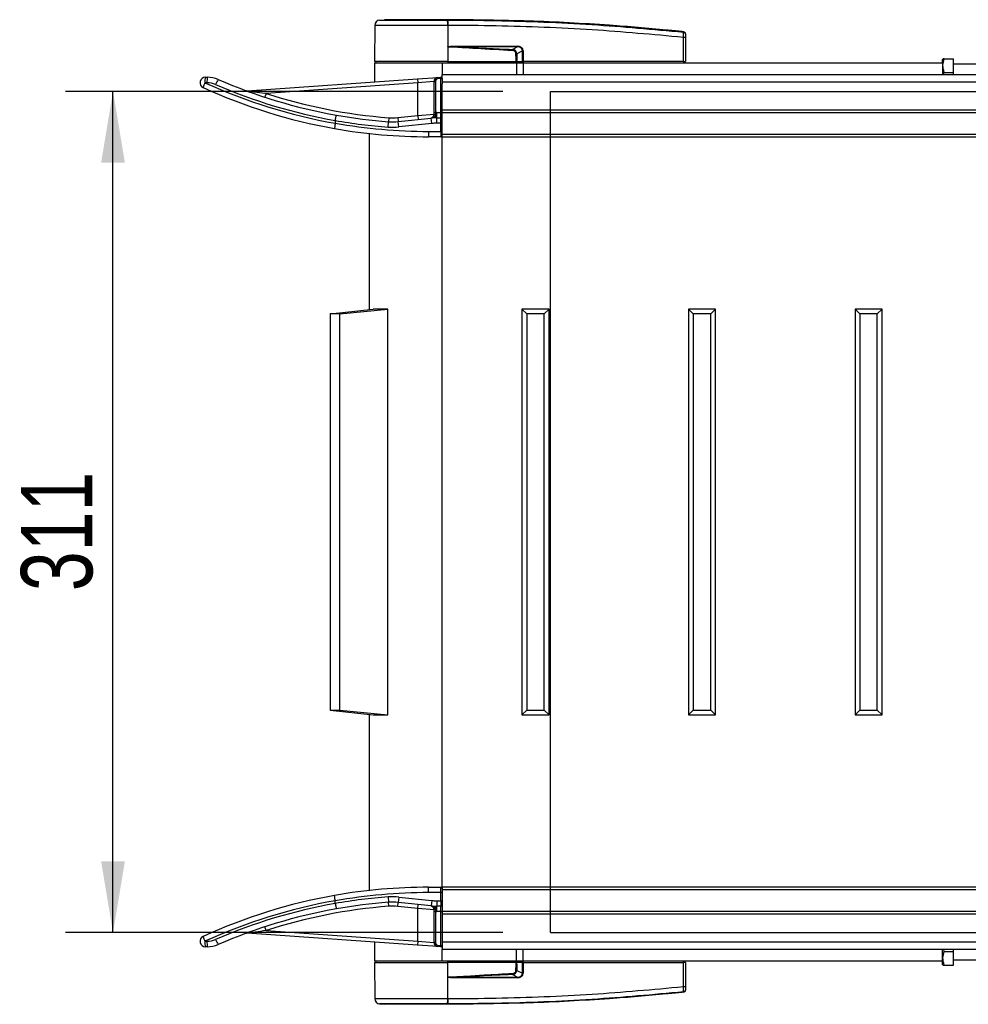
# Model space of a CAD drawing. Header units: millimetres. Extents: x 0 to 420, y 0 to 297.
# Tile 3 of 88: x 48 to 88, y 83 to 125. Entities that reach past the tile are written whole.
import ezdxf

# ---------------------------------------------------------------- set-up
doc = ezdxf.new("R2010")
doc.units = ezdxf.units.MM
doc.layers.add('QUOTE', color=174, linetype='Continuous')
doc.styles.add('SLDTEXTSTYLE3', font='TXT', dxfattribs={"width": 0.75})
doc.dimstyles.new('SLDDIMSTYLE0', dxfattribs={"dimtxt": 3, "dimasz": 3, "dimexe": 0, "dimexo": 0.0625, "dimgap": 0.75, "dimtad": 1, "dimlfac": 8.795212, "dimrnd": 1e-09, "dimzin": 12, "dimdsep": 46, "dimtxsty": 'SLDTEXTSTYLE3', "dimsah": 1, "dimcen": 0.09, "dimadec": 0, "dimazin": 3, "dimtfac": 1, "dimtdec": 3, "dimtofl": 0, "dimtmove": 0, "dimatfit": 3, "dimfxl": 0, "dimfrac": 2, "dimtolj": 1, "dimtzin": 12, "dimarcsym": 0})

# ---------------------------------------------------------------- blocks, each defined once
blk = doc.blocks.new('_D_3')
at = {"layer": 'QUOTE'}
for p, q in [((68.644, 121.681), (50.263, 121.681)), ((52.263, 86.321), (52.263, 121.681)), ((68.644, 86.321), (50.263, 86.321))]:
    blk.add_line(p, q, dxfattribs=at)
for points in [[(52.263, 121.681), (51.763, 118.681), (52.763, 118.681)], [(52.263, 86.321), (52.763, 89.321), (51.763, 89.321)]]:
    blk.add_solid(points, dxfattribs=at)
at = {"layer": 'QUOTE', "insert": (48.396, 100.676), "char_height": 3, "attachment_point": 1, "rotation": 90, "style": 'SLDTEXTSTYLE3'}
blk.add_mtext('311', dxfattribs=at)

msp = doc.modelspace()

# ---------------------------------------------------------------- linework, layer by layer
at = {"color": 7, "linetype": 'Continuous', "lineweight": 25}
for p, q in [((63.4708, 124.6788), (63.6686, 124.6945)), ((66.3336, 124.6945), (66.3335, 124.6945)), ((63.2675, 124.4547), (63.2542, 122.9321)), ((66.3338, 124.4548), (66.3349, 122.9321)), ((66.3523, 124.4548), (66.3338, 124.4548)), ((76.233, 124.1915), (76.2366, 124.1911)), ((76.2366, 124.1911), (76.2366, 124.1911)), ((76.2452, 122.9321), (76.2363, 123.9502)), ((76.3196, 123.9502), (76.3285, 122.9321)), ((66.3409, 123.5572), (66.3355, 122.9321)), ((66.3409, 123.5572), (66.341, 123.5635)), ((66.5814, 123.5772), (69.2496, 123.5772)), ((69.2511, 123.5478), (66.5829, 123.5478)), ((69.0512, 123.4439), (69.2511, 123.5478)), ((69.478, 123.3911), (69.2381, 123.2664)), ((69.4798, 122.9321), (69.478, 123.3911)), ((69.4993, 123.3911), (69.501, 122.9321)), ((66.3349, 122.9321), (63.2542, 122.9321)), ((63.3096, 122.9321), (63.3105, 122.8753)), ((66.3326, 122.9321), (66.3326, 122.8753)), ((66.3355, 122.9321), (66.3349, 122.9321)), ((66.3355, 122.9321), (69.2176, 122.9321)), ((69.1998, 122.9321), (69.1994, 122.8753)), ((69.2263, 122.9321), (69.4798, 122.9321)), ((69.4405, 122.9321), (69.4398, 122.8753)), ((69.501, 122.9321), (69.4798, 122.9321)), ((69.4966, 122.9321), (69.4965, 122.8753)), ((76.2452, 122.9321), (69.501, 122.9321)), ((76.241, 122.9321), (76.2409, 122.8753)), ((76.2452, 122.9321), (76.3285, 122.9321)), ((76.2731, 122.9321), (76.2721, 122.8753)), ((87.1456, 123.0458), (87.1303, 123.0195)), ((87.1303, 122.8753), (87.1303, 123.0195)), ((87.1963, 123.0458), (87.5851, 123.0458)), ((87.5851, 122.4773), (87.5851, 123.0458)), ((63.2537, 122.8753), (63.2537, 122.0854)), ((63.2537, 122.8753), (66.0961, 122.8753)), ((66.0961, 122.8753), (69.2229, 122.8753)), ((66.0961, 122.8753), (66.0961, 122.3876)), ((69.2229, 122.8753), (69.2229, 122.3876)), ((69.2229, 122.8753), (69.5071, 122.8753)), ((69.5071, 122.8753), (69.5071, 122.3876)), ((69.5071, 122.8753), (87.1303, 122.8753)), ((87.1303, 122.8753), (87.1303, 122.3876)), ((88.8358, 122.8184), (87.5851, 122.8184)), ((56.1491, 122.2739), (56.2343, 122.2739)), ((57.8985, 121.711), (65.061, 122.2118)), ((65.061, 122.2118), (65.9137, 122.2714)), ((65.061, 122.2118), (65.0729, 122.0417)), ((65.7551, 122.1013), (65.0729, 122.0417)), ((65.7551, 122.1013), (65.8119, 122.1013)), ((65.7551, 120.795), (65.7551, 122.1013)), ((65.8119, 122.1013), (65.8119, 120.795)), ((65.9137, 122.2714), (66.0353, 122.28)), ((65.9137, 122.2714), (65.9177, 122.2147)), ((66.0393, 122.2232), (65.9177, 122.2147)), ((66.0353, 122.28), (66.0393, 122.2232)), ((66.0393, 120.7958), (66.0393, 122.2232)), ((66.0393, 122.2232), (66.0961, 122.2232)), ((66.0961, 122.3876), (107.5921, 122.3876)), ((66.0961, 122.2232), (66.0961, 122.3876)), ((66.0961, 122.2232), (66.0961, 121.9977)), ((87.1792, 122.3876), (87.1963, 122.4773)), ((87.1963, 122.4773), (87.5851, 122.4773)), ((87.5851, 122.3876), (87.5851, 122.4773)), ((56.2144, 122.0465), (56.1293, 122.0465)), ((65.0729, 122.0417), (58.7044, 121.5964)), ((65.0729, 120.6686), (65.0729, 122.0417)), ((66.0961, 122.0762), (213.9039, 122.0762)), ((66.0961, 120.9095), (66.0961, 121.9977)), ((58.7044, 121.5964), (58.6515, 121.4342)), ((66.0961, 120.9095), (213.9039, 120.9095)), ((66.0961, 120.7958), (66.0961, 120.9095)), ((61.6069, 120.4594), (61.6066, 120.456)), ((61.6066, 120.456), (61.6066, 120.344)), ((63.8521, 120.5754), (63.8391, 120.4054)), ((64.2307, 120.5807), (65.0729, 120.6686)), ((64.2307, 120.5807), (64.2484, 120.4111)), ((64.2484, 120.4111), (65.6373, 120.5561)), ((65.0729, 120.6686), (65.7551, 120.7221)), ((65.0729, 120.6686), (65.0906, 120.499)), ((65.6609, 120.3299), (65.6373, 120.5561)), ((65.7551, 120.7221), (65.7551, 120.795)), ((65.7551, 120.795), (65.8119, 120.795)), ((65.8734, 120.5684), (65.8734, 120.7958)), ((65.8734, 120.7958), (66.0393, 120.7958)), ((65.8734, 120.341), (65.8734, 120.5684)), ((65.8734, 120.5684), (66.0393, 120.5684)), ((66.0393, 120.5684), (66.0393, 120.7958)), ((66.0961, 120.7958), (66.0393, 120.7958)), ((66.0393, 120.341), (66.0393, 120.5684)), ((66.0961, 120.7958), (213.9039, 120.7958)), ((66.0961, 119.8862), (66.0961, 120.7958)), ((61.6063, 120.3406), (61.6066, 120.344)), ((63.8218, 120.1787), (63.8391, 120.4054)), ((64.272, 120.1849), (64.2484, 120.4111)), ((65.6609, 120.3299), (64.272, 120.1849)), ((66.0393, 120.341), (65.8734, 120.341)), ((66.0393, 119.9999), (66.0393, 120.341)), ((66.0961, 120.341), (66.0393, 120.341)), ((63.0263, 119.9105), (63.0263, 112.5091)), ((65.5277, 119.9999), (65.5277, 119.7725)), ((65.5277, 119.9999), (66.0393, 119.9999)), ((66.0393, 119.7725), (65.5277, 119.7725)), ((66.0393, 119.9999), (66.0961, 119.9999)), ((66.0393, 119.9999), (66.0393, 119.7725)), ((66.0961, 119.8862), (213.9039, 119.8862)), ((66.0961, 119.7725), (66.0961, 119.8862)), ((66.0961, 119.7725), (213.9039, 119.7725)), ((66.0961, 88.2303), (66.0961, 119.7725)), ((61.3975, 112.3298), (63.2047, 112.5287)), ((61.7962, 112.3298), (61.3975, 112.3298)), ((61.3975, 112.3298), (61.3975, 95.673)), ((61.7962, 112.3298), (63.8182, 112.5287)), ((61.7962, 95.673), (61.7962, 112.3298)), ((63.8182, 112.5287), (63.2047, 112.5287)), ((63.8182, 95.474), (63.8182, 112.5287)), ((69.6518, 112.3298), (69.4529, 112.5287)), ((69.4529, 112.5287), (69.4529, 95.474)), ((70.5899, 112.5287), (69.4529, 112.5287)), ((69.6518, 112.3298), (69.6518, 95.673)), ((70.3909, 112.3298), (69.6518, 112.3298)), ((70.3909, 112.3298), (70.5899, 112.5287)), ((70.3909, 95.673), (70.3909, 112.3298)), ((70.5899, 95.474), (70.5899, 112.5287)), ((76.6497, 112.3298), (76.4507, 112.5287)), ((77.5877, 112.5287), (76.4507, 112.5287)), ((76.4507, 112.5287), (76.4507, 95.474)), ((77.3888, 112.3298), (76.6497, 112.3298)), ((76.6497, 112.3298), (76.6497, 95.673)), ((77.3888, 112.3298), (77.5877, 112.5287)), ((77.3888, 95.673), (77.3888, 112.3298)), ((77.5877, 95.474), (77.5877, 112.5287)), ((83.6475, 112.3298), (83.4486, 112.5287)), ((83.4486, 112.5287), (83.4486, 95.474)), ((84.5856, 112.5287), (83.4486, 112.5287)), ((83.6475, 112.3298), (83.6475, 95.673)), ((84.3866, 112.3298), (83.6475, 112.3298)), ((84.3866, 112.3298), (84.5856, 112.5287)), ((84.3866, 95.673), (84.3866, 112.3298)), ((84.5856, 95.474), (84.5856, 112.5287)), ((61.3975, 95.673), (61.7962, 95.673)), ((61.3975, 95.673), (63.2047, 95.474)), ((61.7962, 95.673), (63.8182, 95.474)), ((69.6518, 95.673), (69.4529, 95.474)), ((69.6518, 95.673), (70.3909, 95.673)), ((70.3909, 95.673), (70.5899, 95.474)), ((76.6497, 95.673), (76.4507, 95.474)), ((76.6497, 95.673), (77.3888, 95.673)), ((77.3888, 95.673), (77.5877, 95.474)), ((83.6475, 95.673), (83.4486, 95.474)), ((83.6475, 95.673), (84.3866, 95.673)), ((84.3866, 95.673), (84.5856, 95.474)), ((63.0263, 95.4937), (63.0263, 88.0923)), ((63.2047, 95.474), (63.8182, 95.474)), ((69.4529, 95.474), (70.5899, 95.474)), ((76.4507, 95.474), (77.5877, 95.474)), ((83.4486, 95.474), (84.5856, 95.474)), ((65.5277, 88.0029), (65.5277, 88.2303)), ((65.5277, 88.2303), (66.0393, 88.2303)), ((66.0393, 88.0029), (66.0393, 88.2303)), ((213.9039, 88.2303), (66.0961, 88.2303)), ((66.0961, 88.2303), (66.0961, 88.1166)), ((63.8218, 87.8241), (63.8391, 87.5974)), ((64.272, 87.8179), (64.2484, 87.5917)), ((64.272, 87.8179), (65.6609, 87.6728)), ((66.0393, 88.0029), (65.5277, 88.0029)), ((66.0961, 88.0029), (66.0393, 88.0029)), ((66.0393, 87.6618), (66.0393, 88.0029)), ((213.9039, 88.1166), (66.0961, 88.1166)), ((66.0961, 88.1166), (66.0961, 87.207)), ((61.6066, 87.6588), (61.6063, 87.6622)), ((61.6066, 87.5468), (61.6066, 87.6588)), ((61.6066, 87.5468), (61.6069, 87.5433)), ((63.8521, 87.4273), (63.8391, 87.5974)), ((64.2307, 87.4221), (64.2484, 87.5917)), ((65.0729, 87.3341), (64.2307, 87.4221)), ((65.6373, 87.4467), (64.2484, 87.5917)), ((65.0729, 87.3341), (65.0906, 87.5038)), ((65.0729, 85.9611), (65.0729, 87.3341)), ((65.7551, 87.2807), (65.0729, 87.3341)), ((65.6609, 87.6728), (65.6373, 87.4467)), ((65.8734, 87.6618), (65.8734, 87.4344)), ((65.8734, 87.6618), (66.0393, 87.6618)), ((66.0393, 87.4344), (65.8734, 87.4344)), ((65.8734, 87.207), (65.8734, 87.4344)), ((66.0393, 87.6618), (66.0393, 87.4344)), ((66.0393, 87.6618), (66.0961, 87.6618)), ((66.0393, 87.207), (66.0393, 87.4344)), ((65.7551, 87.2077), (65.7551, 87.2807)), ((65.8119, 87.2077), (65.7551, 87.2077)), ((65.7551, 85.9014), (65.7551, 87.2077)), ((65.8119, 87.2077), (65.8119, 85.9014)), ((66.0393, 87.207), (65.8734, 87.207)), ((66.0393, 87.207), (66.0961, 87.207)), ((66.0393, 85.7795), (66.0393, 87.207)), ((213.9039, 87.207), (66.0961, 87.207)), ((66.0961, 87.207), (66.0961, 87.0933)), ((213.9039, 87.0933), (66.0961, 87.0933)), ((66.0961, 87.0933), (66.0961, 86.0051)), ((58.7044, 86.4064), (58.6515, 86.5685)), ((65.061, 85.7909), (57.8985, 86.2918)), ((58.7044, 86.4064), (65.0729, 85.9611)), ((56.1293, 85.9563), (56.2144, 85.9563)), ((56.2343, 85.7289), (56.1491, 85.7289)), ((63.2537, 85.9173), (63.2537, 85.1275)), ((65.0729, 85.9611), (65.061, 85.7909)), ((65.9137, 85.7313), (65.061, 85.7909)), ((65.0729, 85.9611), (65.7551, 85.9014)), ((65.8119, 85.9014), (65.7551, 85.9014)), ((65.9177, 85.788), (65.9137, 85.7313)), ((66.0353, 85.7228), (65.9137, 85.7313)), ((65.9177, 85.788), (66.0393, 85.7795)), ((66.0393, 85.7795), (66.0353, 85.7228)), ((66.0393, 85.7795), (66.0961, 85.7795)), ((66.0961, 86.0051), (66.0961, 85.7795)), ((213.9039, 85.9266), (66.0961, 85.9266)), ((66.0961, 85.7795), (66.0961, 85.6152)), ((108.0672, 85.6152), (66.0961, 85.6152)), ((66.0961, 85.1275), (66.0961, 85.6152)), ((69.2229, 85.1275), (69.2229, 85.6152)), ((69.5071, 85.1275), (69.5071, 85.6152)), ((87.1303, 85.1275), (87.1303, 85.6152)), ((87.1963, 85.5254), (87.1814, 85.6152)), ((87.1963, 85.5254), (87.5851, 85.5254)), ((87.5851, 85.5254), (87.5851, 85.6152)), ((87.5851, 84.9569), (87.5851, 85.5254)), ((66.0961, 85.1275), (63.2537, 85.1275)), ((63.2542, 85.0706), (63.2675, 83.5481)), ((63.2542, 85.0706), (66.3349, 85.0706)), ((63.3105, 85.1275), (63.3096, 85.0706)), ((69.2229, 85.1275), (66.0961, 85.1275)), ((66.3326, 85.0706), (66.3326, 85.1275)), ((66.3338, 83.548), (66.3349, 85.0706)), ((66.3349, 85.0706), (66.3355, 85.0706)), ((66.3409, 84.4456), (66.3355, 85.0706)), ((69.2176, 85.0706), (66.3355, 85.0706)), ((69.1998, 85.0706), (69.1994, 85.1275)), ((69.5071, 85.1275), (69.2229, 85.1275)), ((69.4798, 85.0706), (69.2263, 85.0706)), ((69.4405, 85.0706), (69.4398, 85.1275)), ((69.478, 84.6117), (69.4798, 85.0706)), ((69.4798, 85.0706), (69.501, 85.0706)), ((69.4966, 85.0706), (69.4965, 85.1275)), ((69.501, 85.0706), (69.4993, 84.6117)), ((69.501, 85.0706), (76.2452, 85.0706)), ((87.1303, 85.1275), (69.5071, 85.1275)), ((76.2363, 84.0526), (76.2452, 85.0706)), ((76.241, 85.0706), (76.2409, 85.1275)), ((76.3285, 85.0706), (76.2452, 85.0706)), ((76.2731, 85.0706), (76.2721, 85.1275)), ((76.3285, 85.0706), (76.3196, 84.0526)), ((87.1303, 84.9833), (87.1303, 85.1275)), ((87.1303, 84.9833), (87.1456, 84.9569)), ((87.1963, 84.9569), (87.5851, 84.9569)), ((87.5851, 85.1843), (88.8358, 85.1843)), ((66.341, 84.4393), (66.3409, 84.4456)), ((66.5829, 84.455), (69.2511, 84.455)), ((69.2511, 84.455), (69.0512, 84.5589)), ((69.2381, 84.7363), (69.478, 84.6117)), ((69.2496, 84.4256), (66.5814, 84.4256)), ((76.2366, 83.8117), (76.2366, 83.8117)), ((63.4708, 83.3239), (63.6686, 83.3083)), ((66.3336, 83.3083), (66.3335, 83.3083)), ((66.3338, 83.548), (66.3523, 83.548))]:
    msp.add_line(p, q, dxfattribs=at)
at = {"color": 7, "linetype": 'Continuous'}
for p, q in [((70.6441, 86.3213), (70.6441, 121.6815)), ((70.6441, 121.6815), (209.3559, 121.6815)), ((70.6441, 86.3213), (209.3559, 86.3213))]:
    msp.add_line(p, q, dxfattribs=at)
at = {"color": 7, "linetype": 'Continuous', "lineweight": 25, "flags": 128}
for points in [[(66.3409, 123.5572), (66.4764, 123.5519), (66.5829, 123.5478)], [(69.0489, 123.3949), (69.0492, 123.4023), (69.0496, 123.4096), (69.0499, 123.4166), (69.0502, 123.4233), (69.0505, 123.4294), (69.0508, 123.4349), (69.051, 123.4398), (69.0512, 123.4439)], [(66.5829, 84.455), (66.4474, 84.4497), (66.3409, 84.4456)]]:
    msp.add_lwpolyline(points, dxfattribs=at)
at = {"color": 7, "linetype": 'Continuous', "lineweight": 25}
for centre, radius, start, end in [((63.4949, 124.4527), 0.2274, 96.07687, 179.49999), ((65.4796, 124.5022), 0.8555, 356.81993, 11.91826), ((61.7226, 124.1531), 4.6426, 6.50339, 6.69681), ((65.4982, 124.5027), 0.8555, 356.78406, 11.88292), ((76.2278, 124.0835), 0.0907, 0.61586, 83.89581), ((76.278, 121.4331), 2.5175, 89.0519, 90.9481), ((66.817, 123.5741), 0.2356, 179.25241, 186.41434), ((69.4852, 123.5741), 0.2356, 179.25241, 186.41434), ((69.4886, 126.287), 2.8959, 269.78976, 270.21024), ((56.1491, 122.0465), 0.2274, 90, 245.38002), ((56.7964, 122.1029), 0.6695, 165.20406, 184.83381), ((56.8816, 122.1029), 0.6695, 165.20406, 184.83381), ((56.2343, 121.1369), 1.137, 66.50188, 90), ((57.2956, 121.7239), 0.7598, 143.15075, 161.01905), ((65.5277, 142.5121), 22.1712, 246.50188, 259.94378), ((65.9256, 122.1013), 0.1705, 94, 180), ((65.9256, 122.1013), 0.1137, 94, 180), ((66.0393, 122.2232), 0.0568, 0, 94), ((56.7398, 121.7083), 0.6979, 151.01681, 169.14355), ((65.5277, 142.5121), 22.7396, 245.38002, 259.99509), ((65.5078, 142.5121), 22.5122, 245.38002, 260.01988), ((56.2144, 121.1369), 0.9096, 66.50188, 90), ((65.5078, 142.5121), 22.3986, 246.50188, 259.96947), ((57.8866, 121.8811), 0.1705, 249.67693, 274), ((65.5277, 142.5121), 22.0006, 251.93242, 265.63208), ((65.5277, 142.5121), 22.3986, 259.91877, 265.63208), ((65.5277, 142.5121), 22.1712, 259.94378, 265.63208), ((64.0123, 122.6727), 2.1034, 265.63208, 275.96078), ((65.5845, 120.7221), 0.1705, 275.96078, 360), ((65.6141, 120.7051), 0.1508, 278.85444, 353.11241), ((65.8734, 118.2944), 2.274, 90, 95.96078), ((65.8734, 118.2944), 2.5014, 90, 91.40986), ((66.0393, 120.5115), 0.0568, 0, 90), ((65.5277, 142.5121), 22.7396, 259.99509, 270), ((65.5277, 142.5121), 22.5122, 259.96943, 270), ((64.0123, 122.6727), 2.5014, 265.63208, 275.96078), ((64.0123, 122.6727), 2.274, 265.63208, 275.96078), ((65.8734, 118.2944), 2.0466, 90, 95.96078), ((66.0393, 119.8294), 0.0568, 270, 0), ((65.5277, 65.4906), 22.7396, 90, 100.00491), ((66.0393, 88.1734), 0.0568, 0, 90), ((65.5277, 65.4906), 22.7396, 100.00491, 114.61998), ((65.5277, 65.4906), 22.5122, 90, 100.03057), ((65.5277, 65.4906), 22.3986, 94.36792, 100.08123), ((64.0123, 85.33), 2.5014, 84.03922, 94.36792), ((65.5078, 65.4906), 22.5122, 99.98012, 114.61998), ((65.5078, 65.4906), 22.3986, 100.03053, 113.49812), ((65.5277, 65.4906), 22.0006, 94.36792, 108.06758), ((65.5277, 65.4906), 22.1712, 94.36792, 100.05622), ((64.0123, 85.33), 2.274, 84.03922, 94.36792), ((64.0123, 85.33), 2.1034, 84.03922, 94.36792), ((65.5845, 87.2807), 0.1705, 0, 84.03922), ((65.8734, 89.7083), 2.274, 264.03922, 270), ((65.6141, 87.2976), 0.1508, 6.88759, 81.14556), ((65.8734, 89.7083), 2.0466, 264.03922, 270), ((66.0393, 87.4912), 0.0568, 270, 0), ((65.5277, 65.4906), 22.1712, 100.05622, 113.49812), ((65.8734, 89.7083), 2.5014, 268.59014, 270), ((56.1491, 85.9563), 0.2274, 114.61998, 270), ((56.7398, 86.2945), 0.6979, 190.85645, 208.98319), ((57.8866, 86.1217), 0.1705, 86, 110.32307), ((56.7964, 85.8999), 0.6695, 175.16619, 194.79594), ((56.8816, 85.8999), 0.6695, 175.16619, 194.79594), ((56.2144, 86.8659), 0.9096, 270, 293.49812), ((56.2343, 86.8659), 1.137, 270, 293.49812), ((57.2956, 86.2789), 0.7598, 198.98095, 216.84925), ((65.9256, 85.9014), 0.1705, 180, 266), ((65.9256, 85.9014), 0.1137, 180, 266), ((66.0393, 85.7795), 0.0568, 266, 0), ((66.817, 84.4287), 0.2356, 173.58566, 180.74759), ((147.5814, 88.3543), 78.6218, 182.731259, 182.766996), ((69.4852, 84.4287), 0.2356, 173.58566, 180.74759), ((69.4886, 81.7158), 2.8959, 89.78976, 90.21024), ((76.278, 86.5697), 2.5175, 269.0519, 270.9481), ((76.2278, 83.9193), 0.0907, 276.10419, 359.38414), ((63.4949, 83.5501), 0.2274, 180.50001, 263.92313), ((65.4796, 83.5005), 0.8555, 348.08174, 3.18007), ((61.7226, 83.8497), 4.6425, 353.30319, 353.49661), ((65.4982, 83.5), 0.8555, 348.12017, 3.21901)]:
    msp.add_arc(centre, radius, start, end, dxfattribs=at)
for centre, major_axis, ratio, start_param, end_param in [((68.957, 123.2024), (0.2274, 0.1202), 0.6630178, 5.9488405, 7.1257274), ((68.957, 123.2019), (0.2605, 0.1386), 0.7705823, 5.9467523, 7.1236391), ((69.0958, 123.2752), (0.3866, 0.1901), 0.6067254, 5.9958854, 7.1727722), ((69.0987, 123.2755), (0.3658, 0.181), 0.5569608, 5.9946727, 7.1715595), ((68.957, 84.8004), (0.2274, -0.1202), 0.6630178, 5.4406432, 6.6175301), ((68.957, 84.8009), (0.2605, -0.1386), 0.7705823, 5.4427315, 6.6196183), ((69.0958, 84.7275), (0.3866, -0.1901), 0.6067254, 5.3935984, 6.5704852), ((69.0987, 84.7272), (0.3658, -0.181), 0.5569608, 5.3948111, 6.5716979)]:
    msp.add_ellipse(centre, major_axis=major_axis, ratio=ratio, start_param=start_param, end_param=end_param, dxfattribs=at)
for points, knots in [([(63.4708, 124.6788), (63.4781, 124.6788), (63.4928, 124.6788), (63.6077, 124.6789), (63.7891, 124.6788), (64.0362, 124.6789), (64.3425, 124.6789), (64.6977, 124.6788), (65.0934, 124.6789), (65.5036, 124.6789), (65.9157, 124.6788), (66.183, 124.6789), (66.3167, 124.6789)], [0, 0, 0, 0, 0.1019155, 0.2038336, 0.305753, 0.4076712, 0.509602, 0.6115312, 0.7134615, 0.8153929, 0.9076964, 1, 1, 1, 1]), ([(66.3335, 124.6945), (66.1647, 124.6945), (65.8266, 124.6945), (65.3285, 124.6945), (64.8655, 124.6945), (64.4539, 124.6945), (64.1148, 124.6945), (63.8618, 124.6945), (63.6983, 124.6945), (63.6785, 124.6945), (63.6686, 124.6945)], [0, 0, 0, 0, 0.1248804, 0.2501396, 0.3746494, 0.4998125, 0.6247642, 0.7495577, 0.8749238, 1, 1, 1, 1]), ([(66.3167, 124.6789), (66.3229, 124.6789), (66.3291, 124.679), (66.3353, 124.6789), (66.3353, 124.6789)], [0, 0, 0, 0, 0.9996347, 1, 1, 1, 1]), ([(76.2366, 124.1911), (76.1984, 124.195), (75.9626, 124.2189), (74.9284, 124.3199), (72.8035, 124.4934), (69.7378, 124.6603), (67.4688, 124.6831), (66.3336, 124.6945)], [0, 0, 0, 0, 0.0117013, 0.0722088, 0.3141935, 0.6568871, 1, 1, 1, 1]), ([(66.3353, 124.6789), (66.3353, 124.6789), (67.0088, 124.6785), (68.356, 124.6645), (70.376, 124.6007), (73.0057, 124.468), (74.9571, 124.2903), (76.2374, 124.1737)], [0, 0, 0, 0, 0.0000007, 0.2037107, 0.4074721, 0.6112331, 1, 1, 1, 1]), ([(66.3338, 124.4548), (66.1915, 124.4547), (65.9034, 124.4547), (65.4616, 124.4547), (65.0177, 124.4548), (64.5934, 124.4546), (64.208, 124.4548), (63.8797, 124.4547), (63.6111, 124.4547), (63.4167, 124.4548), (63.2912, 124.4548), (63.2755, 124.4547), (63.2675, 124.4547)], [0, 0, 0, 0, 0.0912304, 0.1846225, 0.285093, 0.3884772, 0.4889466, 0.5923296, 0.6927987, 0.7961814, 0.8966347, 1, 1, 1, 1]), ([(76.2363, 123.9502), (74.9574, 124.0668), (73.0091, 124.2444), (70.3838, 124.3764), (68.3685, 124.4422), (67.0243, 124.4506), (66.3523, 124.4548)], [0, 0, 0, 0, 0.3890527, 0.5926729, 0.7963808, 1, 1, 1, 1]), ([(76.2363, 123.9502), (76.2371, 123.9757), (76.2387, 124.0267), (76.2398, 124.0943), (76.2396, 124.145), (76.2386, 124.1679), (76.2376, 124.1725), (76.2374, 124.1737)], [0, 0, 0, 0, 0.2310896, 0.4626691, 0.6930315, 0.9222733, 1, 1, 1, 1]), ([(76.2374, 124.1737), (76.2372, 124.1804), (76.2369, 124.1895), (76.2367, 124.1908), (76.2366, 124.1911)], [0, 0, 0, 0, 0.7361158, 1, 1, 1, 1]), ([(76.2366, 124.1911), (76.2467, 124.1891), (76.2668, 124.185), (76.2923, 124.1666), (76.3106, 124.1414), (76.3176, 124.1181), (76.3182, 124.1046), (76.3183, 124.1014)], [0, 0, 0, 0, 0.2310628, 0.4621255, 0.6931886, 0.9283933, 1, 1, 1, 1]), ([(76.3183, 124.1014), (76.3183, 124.1011), (76.3183, 124.0999), (76.3184, 124.091), (76.3184, 124.0845)], [0, 0, 0, 0, 0.2634259, 1, 1, 1, 1]), ([(76.3184, 124.0845), (76.3184, 124.0838), (76.3185, 124.0811), (76.3186, 124.0674), (76.3189, 124.0369), (76.3192, 123.9963), (76.3195, 123.9656), (76.3196, 123.9502)], [0, 0, 0, 0, 0.077747, 0.3068364, 0.5369565, 0.7685092, 1, 1, 1, 1]), ([(69.0489, 123.3949), (68.5432, 123.422), (67.6402, 123.4704), (66.738, 123.5307), (66.3409, 123.5572)], [0, 0, 0, 0, 0.5599728, 1, 1, 1, 1]), ([(66.341, 123.5635), (66.3425, 123.5639), (66.3465, 123.5651), (66.3541, 123.5667), (66.3656, 123.5685), (66.3828, 123.5706), (66.4084, 123.5727), (66.4466, 123.5749), (66.5056, 123.5768), (66.5525, 123.577), (66.5814, 123.5772)], [0, 0, 0, 0, 0.0199034, 0.0510155, 0.0969562, 0.1650388, 0.266176, 0.4166536, 0.6407761, 1, 1, 1, 1]), ([(66.5829, 123.5478), (67.0437, 123.5299), (67.8665, 123.498), (68.6892, 123.4604), (69.0512, 123.4439)], [0, 0, 0, 0, 0.5600252, 1, 1, 1, 1]), ([(69.1979, 123.2664), (69.2064, 123.2664), (69.2215, 123.2665), (69.2331, 123.2664), (69.2381, 123.2664)], [0, 0, 0, 0, 0.56, 1, 1, 1, 1]), ([(69.2176, 122.9321), (69.2119, 122.9945), (69.2017, 123.1057), (69.1991, 123.2174), (69.1979, 123.2664)], [0, 0, 0, 0, 0.560586, 1, 1, 1, 1]), ([(69.2176, 122.9321), (69.2186, 122.9321), (69.221, 122.9321), (69.2241, 122.9321), (69.2257, 122.9321), (69.2263, 122.9321)], [0, 0, 0, 0, 0.3193957, 0.7481913, 1, 1, 1, 1]), ([(69.2381, 123.2664), (69.2373, 123.204), (69.2358, 123.0923), (69.2292, 122.9811), (69.2263, 122.9321)], [0, 0, 0, 0, 0.5593923, 1, 1, 1, 1]), ([(87.1963, 122.4773), (87.1698, 122.5789), (87.1203, 122.7689), (87.1722, 122.9579), (87.1963, 123.0458)], [0, 0, 0, 0, 0.5347163, 1, 1, 1, 1]), ([(87.1963, 123.0458), (87.1888, 123.0458), (87.1585, 123.0458), (87.1571, 123.0458), (87.156, 123.0458)], [0, 0, 0, 0, 0.24664624, 1, 1, 1, 1]), ([(57.8985, 121.711), (57.8991, 121.7109), (57.9003, 121.7107), (57.9119, 121.7089), (57.9465, 121.7036), (58.0408, 121.6893), (58.2774, 121.6543), (58.5122, 121.6216), (58.6848, 121.5989), (58.7044, 121.5964)], [0, 0, 0, 0, 0.018798, 0.0316543, 0.0793157, 0.1734215, 0.3912563, 0.9308771, 1, 1, 1, 1]), ([(61.6069, 120.4594), (61.6115, 120.4846), (61.6206, 120.5348), (61.6342, 120.6015), (61.6456, 120.652), (61.6528, 120.677), (61.6555, 120.6817), (61.6562, 120.6816), (61.6563, 120.6816)], [0, 0, 0, 0, 0.2144328, 0.4288627, 0.6433804, 0.858088, 0.9902914, 1, 1, 1, 1]), ([(65.7551, 120.7221), (65.7553, 120.7187), (65.7562, 120.7082), (65.7607, 120.6956), (65.7638, 120.687)], [0, 0, 0, 0, 0.3161563, 1, 1, 1, 1]), ([(65.7638, 120.687), (65.7654, 120.6825), (65.7729, 120.6611), (65.7856, 120.6204), (65.7955, 120.5883), (65.8036, 120.5712), (65.8077, 120.5675), (65.8103, 120.5675), (65.8103, 120.5675)], [0, 0, 0, 0, 0.0754626, 0.3531735, 0.6575283, 0.7807856, 0.9958632, 1, 1, 1, 1]), ([(65.8119, 120.795), (65.8117, 120.7694), (65.8114, 120.7183), (65.8109, 120.6501), (65.8106, 120.5986), (65.8104, 120.5714), (65.8103, 120.5686), (65.8103, 120.5675)], [0, 0, 0, 0, 0.214798, 0.4295922, 0.6443511, 0.8590289, 1, 1, 1, 1]), ([(61.6063, 120.3406), (61.602, 120.3154), (61.5934, 120.2651), (61.5834, 120.1984), (61.577, 120.1479), (61.5754, 120.1234), (61.5763, 120.1185), (61.577, 120.1183), (61.577, 120.1183)], [0, 0, 0, 0, 0.21652548, 0.43304761, 0.64966461, 0.86647135, 0.99009853, 1, 1, 1, 1]), ([(61.6063, 87.6622), (61.602, 87.6874), (61.5934, 87.7376), (61.5834, 87.8043), (61.577, 87.8549), (61.5754, 87.8794), (61.5763, 87.8842), (61.577, 87.8844), (61.577, 87.8845)], [0, 0, 0, 0, 0.2165255, 0.4330476, 0.6496646, 0.8664713, 0.9900985, 1, 1, 1, 1]), ([(61.6069, 87.5433), (61.6115, 87.5182), (61.6206, 87.4679), (61.6342, 87.4012), (61.6456, 87.3507), (61.6528, 87.3258), (61.6555, 87.3211), (61.6562, 87.3211), (61.6563, 87.3212)], [0, 0, 0, 0, 0.2144328, 0.4288627, 0.6433804, 0.858088, 0.9902914, 1, 1, 1, 1]), ([(65.8103, 87.4353), (65.8103, 87.4353), (65.8096, 87.4353), (65.8052, 87.4343), (65.7971, 87.4201), (65.7836, 87.3747), (65.7707, 87.3363), (65.7638, 87.3157)], [0, 0, 0, 0, 0.0041403, 0.0545186, 0.3811386, 0.668374, 1, 1, 1, 1]), ([(65.8103, 87.4353), (65.8103, 87.4342), (65.8104, 87.4314), (65.8106, 87.4041), (65.8109, 87.3527), (65.8114, 87.2845), (65.8117, 87.2333), (65.8119, 87.2077)], [0, 0, 0, 0, 0.1409711, 0.3556489, 0.5704078, 0.785202, 1, 1, 1, 1]), ([(65.7638, 87.3157), (65.7619, 87.3103), (65.7574, 87.2977), (65.7559, 87.2869), (65.7551, 87.2807)], [0, 0, 0, 0, 0.4259094, 1, 1, 1, 1]), ([(58.7044, 86.4064), (58.5478, 86.3854), (58.3474, 86.3584), (58.1045, 86.3229), (58.0002, 86.3073), (57.9368, 86.2977), (57.9133, 86.2941), (57.9023, 86.2924), (57.8987, 86.2918), (57.8985, 86.2918), (57.8985, 86.2918)], [0, 0, 0, 0, 0.5506407, 0.7047102, 0.8711549, 0.9302593, 0.9564835, 0.9796623, 0.9957571, 1, 1, 1, 1]), ([(87.1963, 84.9569), (87.1698, 85.0585), (87.1203, 85.2485), (87.1722, 85.4375), (87.1963, 85.5254)], [0, 0, 0, 0, 0.5347163, 1, 1, 1, 1]), ([(69.1979, 84.7363), (69.1997, 84.7988), (69.2028, 84.9104), (69.2131, 85.0216), (69.2176, 85.0706)], [0, 0, 0, 0, 0.5593923, 1, 1, 1, 1]), ([(69.2263, 85.0706), (69.2255, 85.0706), (69.2237, 85.0706), (69.2206, 85.0706), (69.2184, 85.0706), (69.2176, 85.0706)], [0, 0, 0, 0, 0.3193957, 0.7481913, 1, 1, 1, 1]), ([(69.2263, 85.0706), (69.23, 85.0083), (69.2365, 84.8971), (69.2376, 84.7854), (69.2381, 84.7363)], [0, 0, 0, 0, 0.560586, 1, 1, 1, 1]), ([(87.156, 84.9569), (87.1528, 84.9569), (87.1403, 84.9569), (87.1725, 84.9569), (87.1963, 84.9569)], [0, 0, 0, 0, 0.2580171, 1, 1, 1, 1]), ([(66.3409, 84.4456), (66.8462, 84.4793), (67.7485, 84.5396), (68.6515, 84.587), (69.0489, 84.6079)], [0, 0, 0, 0, 0.5600269, 1, 1, 1, 1]), ([(66.5814, 84.4256), (66.5582, 84.4258), (66.4894, 84.4265), (66.4084, 84.4262), (66.3523, 84.4371), (66.341, 84.4393)], [0, 0, 0, 0, 0.2892673, 0.8568296, 1, 1, 1, 1]), ([(69.0512, 84.5589), (68.5905, 84.5381), (67.7678, 84.5009), (66.945, 84.469), (66.5829, 84.455)], [0, 0, 0, 0, 0.5599741, 1, 1, 1, 1]), ([(69.2381, 84.7363), (69.2315, 84.7363), (69.2196, 84.7363), (69.2046, 84.7363), (69.1979, 84.7363)], [0, 0, 0, 0, 0.56, 1, 1, 1, 1]), ([(66.3523, 83.548), (67.0242, 83.5522), (68.3682, 83.5606), (70.3836, 83.6264), (73.0088, 83.7583), (74.9574, 83.9359), (76.2363, 84.0526)], [0, 0, 0, 0, 0.2036202, 0.4072406, 0.6109477, 1, 1, 1, 1]), ([(76.2374, 83.8291), (76.2381, 83.8341), (76.2393, 83.8442), (76.2399, 83.8895), (76.2392, 83.9513), (76.2377, 84.0094), (76.2366, 84.0436), (76.2363, 84.0526)], [0, 0, 0, 0, 0.22968814, 0.45959689, 0.68877935, 0.91808895, 1, 1, 1, 1]), ([(76.3196, 84.0526), (76.3196, 84.0471), (76.3194, 84.0266), (76.3191, 83.9916), (76.3188, 83.9544), (76.3185, 83.9272), (76.3185, 83.9213), (76.3184, 83.9183)], [0, 0, 0, 0, 0.0821077, 0.3116546, 0.5407071, 0.7703697, 1, 1, 1, 1]), ([(76.2366, 83.8117), (76.1984, 83.8078), (75.9626, 83.7838), (74.9284, 83.6829), (72.8035, 83.5093), (69.7378, 83.3425), (67.4688, 83.3197), (66.3336, 83.3083)], [0, 0, 0, 0, 0.0117013, 0.0722088, 0.3141935, 0.6568871, 1, 1, 1, 1]), ([(76.2374, 83.8291), (74.9571, 83.7123), (73.0056, 83.5342), (70.3761, 83.4032), (68.3553, 83.3338), (67.0103, 83.3338), (66.3353, 83.3239), (66.3353, 83.3239)], [0, 0, 0, 0, 0.3887669, 0.5925279, 0.7962893, 0.9999993, 1, 1, 1, 1]), ([(76.3183, 83.9013), (76.3182, 83.8982), (76.3176, 83.8847), (76.3106, 83.8614), (76.2923, 83.8362), (76.2668, 83.8178), (76.2467, 83.8137), (76.2366, 83.8117)], [0, 0, 0, 0, 0.0716067, 0.3068114, 0.5378745, 0.7689372, 1, 1, 1, 1]), ([(76.2366, 83.8117), (76.2367, 83.812), (76.2369, 83.8132), (76.2372, 83.8224), (76.2374, 83.8291)], [0, 0, 0, 0, 0.26388418, 1, 1, 1, 1]), ([(76.3184, 83.9183), (76.3184, 83.9117), (76.3183, 83.9029), (76.3183, 83.9017), (76.3183, 83.9013)], [0, 0, 0, 0, 0.7365741, 1, 1, 1, 1]), ([(63.2675, 83.5481), (63.275, 83.5481), (63.2903, 83.548), (63.4137, 83.548), (63.6088, 83.5481), (63.874, 83.548), (64.2046, 83.548), (64.5857, 83.5482), (65.0133, 83.548), (65.4539, 83.548), (65.9, 83.5481), (66.1881, 83.548), (66.3338, 83.548)], [0, 0, 0, 0, 0.100465, 0.2038434, 0.3043094, 0.4076889, 0.5081552, 0.611535, 0.7120023, 0.8153833, 0.9066108, 1, 1, 1, 1]), ([(66.3167, 83.3239), (66.183, 83.3239), (65.9157, 83.3239), (65.5036, 83.3239), (65.0934, 83.3239), (64.6977, 83.324), (64.3425, 83.3239), (64.0362, 83.3239), (63.7891, 83.3239), (63.6077, 83.3238), (63.4928, 83.324), (63.4781, 83.324), (63.4708, 83.3239)], [0, 0, 0, 0, 0.0923036, 0.1846071, 0.2865385, 0.3884688, 0.490398, 0.5923288, 0.694247, 0.7961664, 0.8980845, 1, 1, 1, 1]), ([(66.3335, 83.3083), (66.1647, 83.3083), (65.8266, 83.3083), (65.3285, 83.3083), (64.8655, 83.3083), (64.4539, 83.3083), (64.1148, 83.3083), (63.8618, 83.3083), (63.6983, 83.3083), (63.6785, 83.3083), (63.6686, 83.3083)], [0, 0, 0, 0, 0.1248804, 0.2501396, 0.3746494, 0.4998125, 0.6247642, 0.7495577, 0.8749238, 1, 1, 1, 1]), ([(66.3353, 83.3239), (66.3353, 83.3239), (66.3291, 83.3239), (66.3229, 83.3239), (66.3167, 83.3239)], [0, 0, 0, 0, 0.00036549, 1, 1, 1, 1])]:
    msp.add_open_spline(points, degree=3, knots=knots, dxfattribs=at)

# ---------------------------------------------------------------- dimensions: what is measured, and where the dimension line sits
at = {"layer": 'QUOTE'}
dim = msp.add_linear_dim(base=(49.8815, 121.6815), p1=(70.6441, 86.3213), p2=(70.6441, 121.6815), angle=90, dimstyle='SLDDIMSTYLE0', dxfattribs=at)
dim.commit()
dim.dimension.update_dxf_attribs({"geometry": '_D_3', "text_midpoint": (49.8815, 104.0014), "dimtype": 160})

doc.saveas('drawing.dxf')
